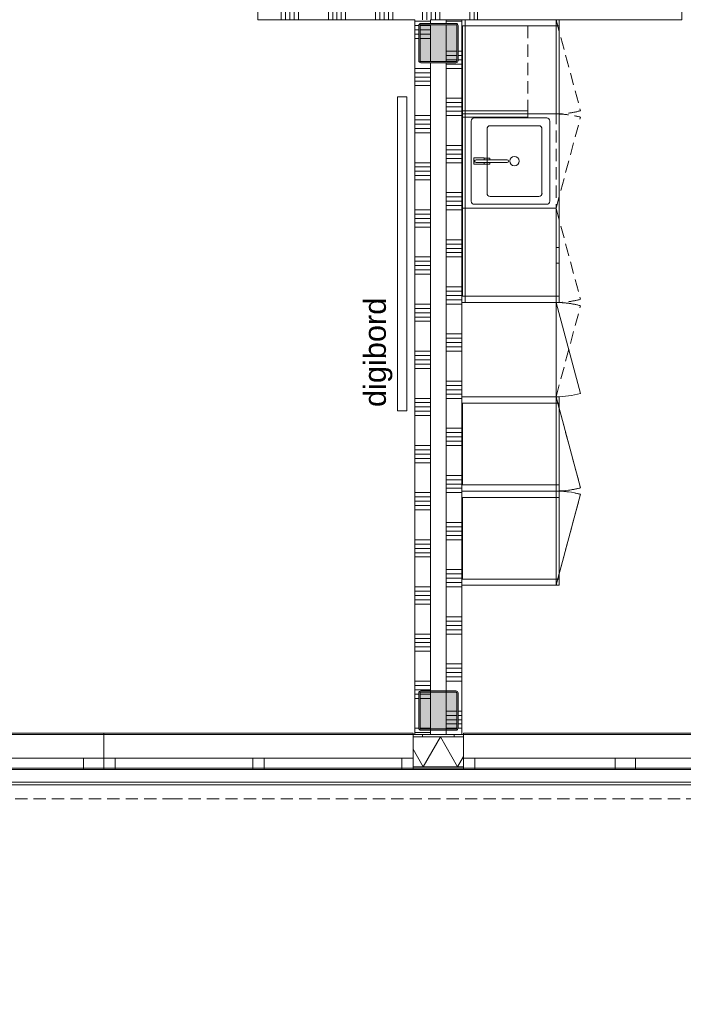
# Model space of a CAD drawing. Header units: millimetres. Extents: x -409 to 257590, y -7786 to 67330.
# Tile 8 of 210: x 14234 to 18460, y 15343 to 21610. Entities that reach past the tile are written whole.
import ezdxf

# ---------------------------------------------------------------- set-up
doc = ezdxf.new("R2010")
doc.units = ezdxf.units.MM
doc.header["$MEASUREMENT"] = 0
doc.linetypes.add('B0702', pattern=[117.37, 78.119999, -39.250001])
for name, color, linetype in [('72 VI kastenwanden', 7, 'Continuous'), ('New_21 Buitenwanden', 7, 'Continuous'), ('New_21 Buitenwanden Doorsnede-arcering', 7, 'Continuous'), ('New_21 Buitenwanden Laagscheidingslijnen', 7, 'Continuous'), ('New_21 Buitenwanden Ramen', 7, 'Continuous'), ('New_22 NC Binnenwanden', 7, 'Continuous'), ('New_22 NC Binnenwanden Doorsnede-arcering', 7, 'Continuous'), ('New_23 Vloeren', 7, 'Continuous'), ('New_41 Buitenwandafwerking houten latten', 7, 'Continuous'), ('New_72 Vaste Inrichting', 7, 'Continuous'), ('New_72 VI kastenwanden', 7, 'Continuous'), ('New_info tekst digiborden', 7, 'Continuous'), ('New_Z Ruimtefuncties Zone omranding', 7, 'Continuous'), ('S-COLS-____-OTLN.RVT S', 7, 'Continuous'), ('S-COLS-____-OTLN.RVT S 2D arcering', 7, 'Continuous')]:
    doc.layers.add(name, color=color, linetype=linetype)
doc.styles.add('GENERATED_STYLE_1', font='txt')

# ---------------------------------------------------------------- blocks, each defined once
blk = doc.blocks.new('Slab_1_2', base_point=(0, 42578.3))
at = {"layer": 'New_23 Vloeren', "color": 1, "linetype": 'Continuous', "lineweight": 0, "flags": 128}
blk.add_lwpolyline([(0, 39540), (0, 17060), (25600, 17060), (25600, 17609.8), (25675, 17609.8), (25675, 23014.6), (28539.8, 23014.6), (28539.8, 23140.4), (29892.5, 23140.4), (29892.5, 17609.8), (30010, 17609.8), (30010, 0), (61758.5, 0)], dxfattribs=at)
blk = doc.blocks.new('*X174')
at = {"layer": 'New_22 NC Binnenwanden Doorsnede-arcering', "color": 254, "linetype": 'Continuous', "lineweight": 0, "true_color": 0xe9ebeb}
for p, q in [((15850, 23100.1), (15750, 23100.1)), ((15850, 23072.7), (15750, 23072.7)), ((15850, 23045.3), (15750, 23045.3)), ((15850, 23017.8), (15750, 23017.8)), ((15850, 22990.4), (15750, 22990.4)), ((15850, 22800.1), (15750, 22800.1)), ((15850, 22772.7), (15750, 22772.7)), ((15850, 22745.3), (15750, 22745.3)), ((15850, 22717.8), (15750, 22717.8)), ((15850, 22690.4), (15750, 22690.4)), ((15850, 22500.1), (15750, 22500.1)), ((15850, 22472.7), (15750, 22472.7)), ((15850, 22445.3), (15750, 22445.3)), ((15850, 22417.8), (15750, 22417.8)), ((15850, 22390.4), (15750, 22390.4)), ((15850, 22200.1), (15750, 22200.1)), ((15850, 22172.7), (15750, 22172.7)), ((15850, 22145.3), (15750, 22145.3)), ((15850, 22117.8), (15750, 22117.8)), ((15850, 22090.4), (15750, 22090.4)), ((15850, 21900.1), (15750, 21900.1)), ((15850, 21872.7), (15750, 21872.7)), ((15850, 21845.3), (15750, 21845.3)), ((15850, 21817.8), (15750, 21817.8)), ((15850, 21790.4), (15750, 21790.4))]:
    blk.add_line(p, q, dxfattribs=at)
blk = doc.blocks.new('Wall_27_2', base_point=(15750, 21610))
at = {"layer": 'New_22 NC Binnenwanden', "color": 8, "linetype": 'Continuous', "lineweight": 0, "true_color": 0x778488, "flags": 128}
for points in [[(15750, 23180), (15850, 23180)], [(15750, 23180), (15750, 21610)], [(15850, 21710), (15850, 23180)], [(15750, 21610), (15850, 21610)]]:
    blk.add_lwpolyline(points, dxfattribs=at)
at = {"layer": 'New_22 NC Binnenwanden', "color": 8, "lineweight": 0, "true_color": 0x778488}
blk.add_blockref('*X174', (0, 0), dxfattribs=at)
blk = doc.blocks.new('*X178')
at = {"layer": 'New_22 NC Binnenwanden Doorsnede-arcering', "color": 254, "linetype": 'Continuous', "lineweight": 0, "true_color": 0xe9ebeb}
for p, q in [((15899.8, 21710), (15899.8, 21610)), ((15927.3, 21710), (15927.3, 21610)), ((15954.7, 21710), (15954.7, 21610)), ((15982.1, 21710), (15982.1, 21610)), ((16009.6, 21710), (16009.6, 21610)), ((16199.8, 21710), (16199.8, 21610)), ((16227.3, 21710), (16227.3, 21610)), ((16254.7, 21710), (16254.7, 21610)), ((16282.1, 21710), (16282.1, 21610)), ((16309.6, 21710), (16309.6, 21610)), ((16499.8, 21710), (16499.8, 21610)), ((16527.3, 21710), (16527.3, 21610)), ((16554.7, 21710), (16554.7, 21610)), ((16582.1, 21710), (16582.1, 21610)), ((16609.6, 21710), (16609.6, 21610)), ((16799.8, 21710), (16799.8, 21610)), ((16827.3, 21710), (16827.3, 21610)), ((16854.7, 21710), (16854.7, 21610)), ((16882.1, 21710), (16882.1, 21610)), ((16909.6, 21710), (16909.6, 21610)), ((17099.8, 21710), (17099.8, 21610)), ((17127.3, 21710), (17127.3, 21610))]:
    blk.add_line(p, q, dxfattribs=at)
blk = doc.blocks.new('Wall_28_2', base_point=(17150, 21610))
at = {"layer": 'New_22 NC Binnenwanden', "color": 8, "linetype": 'Continuous', "lineweight": 0, "true_color": 0x778488, "flags": 128}
for points in [[(17050, 21710), (15850, 21710)], [(17150, 21610), (17150, 21710)], [(15850, 21610), (16750, 21610)], [(16850, 21610), (17150, 21610)]]:
    blk.add_lwpolyline(points, dxfattribs=at)
at = {"layer": 'New_22 NC Binnenwanden', "color": 8, "lineweight": 0, "true_color": 0x778488}
blk.add_blockref('*X178', (0, 0), dxfattribs=at)
blk = doc.blocks.new('Wall_215_2', base_point=(-0.2, 17059.8))
at = {"layer": 'New_21 Buitenwanden', "color": 8, "linetype": 'Continuous', "lineweight": 0, "true_color": 0x778488}
for p, q in [((-144.2, 16845.8), (25615.2, 16845.8)), ((-214.2, 16757.8), (25814.2, 16757.8))]:
    blk.add_line(p, q, dxfattribs=at)
at = {"layer": 'New_21 Buitenwanden', "color": 8, "linetype": 'Continuous', "lineweight": 0, "true_color": 0x778488, "flags": 128}
for points in [[(25600.2, 17059.8), (-0.2, 17059.8)], [(-320.2, 16739.8), (25920.2, 16739.8)]]:
    blk.add_lwpolyline(points, dxfattribs=at)
blk = doc.blocks.new('Kast basis 1D 22')
at = {"layer": 'New_72 VI kastenwanden', "color": 1, "linetype": 'Continuous', "lineweight": 0}
for p, q in [((0, 600), (600, 600)), ((0, 0), (0, 600)), ((600, 0), (600, 600)), ((0, 0), (600, 0)), ((0, 0), (579.6, -155.3))]:
    blk.add_line(p, q, dxfattribs=at)
blk.add_arc((0, 0), 600, 345, 0, dxfattribs=at)
blk = doc.blocks.new('Kast basis 1D 22_2')
at = {"layer": 'New_72 VI kastenwanden', "color": 1, "linetype": 'Continuous', "lineweight": 0}
for p, q in [((0, 600), (600, 600)), ((0, 0), (0, 600)), ((600, 0), (600, 600)), ((0, 0), (600, 0))]:
    blk.add_line(p, q, dxfattribs=at)
blk = doc.blocks.new('Wall_262_2', base_point=(17050, 21010))
at = {"layer": 'New_72 VI kastenwanden', "color": 1, "linetype": 'Continuous', "lineweight": 0, "flags": 128}
for points in [[(17470, 21030), (17050, 21030)], [(17050, 21030), (17050, 20990)], [(17470, 20990), (17470, 21030)], [(17050, 20990), (17470, 20990)]]:
    blk.add_lwpolyline(points, dxfattribs=at)
blk = doc.blocks.new('*X1163')
at = {"layer": 'New_22 NC Binnenwanden Doorsnede-arcering', "color": 254, "linetype": 'Continuous', "lineweight": 0, "true_color": 0xe9ebeb}
for p, q in [((16950, 21599.9), (17050, 21599.9)), ((17025, 21409.7), (17050, 21409.7)), ((17025, 21382.2), (17050, 21382.2)), ((16950, 21327.4), (17050, 21327.4)), ((17025, 21354.8), (17050, 21354.8)), ((16950, 21299.9), (17050, 21299.9)), ((16950, 21109.7), (17050, 21109.7)), ((16950, 21082.2), (17050, 21082.2)), ((16950, 21054.8), (17050, 21054.8)), ((16950, 21027.4), (17050, 21027.4)), ((16950, 20999.9), (17050, 20999.9)), ((16950, 20809.7), (17050, 20809.7)), ((16950, 20782.2), (17050, 20782.2)), ((16950, 20754.8), (17050, 20754.8)), ((16950, 20727.4), (17050, 20727.4)), ((16950, 20699.9), (17050, 20699.9)), ((16950, 20509.7), (17050, 20509.7)), ((16950, 20482.2), (17050, 20482.2)), ((16950, 20454.8), (17050, 20454.8)), ((16950, 20427.4), (17050, 20427.4)), ((16950, 20399.9), (17050, 20399.9)), ((16950, 20209.7), (17050, 20209.7)), ((16950, 20182.2), (17050, 20182.2)), ((16950, 20154.8), (17050, 20154.8)), ((16950, 20127.4), (17050, 20127.4)), ((16950, 20099.9), (17050, 20099.9)), ((16950, 19909.7), (17050, 19909.7)), ((16950, 19882.2), (17050, 19882.2)), ((16950, 19854.8), (17050, 19854.8)), ((16950, 19827.4), (17050, 19827.4)), ((16950, 19799.9), (17050, 19799.9)), ((16950, 19609.7), (17050, 19609.7)), ((16950, 19582.2), (17050, 19582.2)), ((16950, 19554.8), (17050, 19554.8)), ((16950, 19527.4), (17050, 19527.4)), ((16950, 19499.9), (17050, 19499.9)), ((16950, 19309.7), (17050, 19309.7)), ((16950, 19282.2), (17050, 19282.2)), ((16950, 19254.8), (17050, 19254.8)), ((16950, 19227.4), (17050, 19227.4)), ((16950, 19199.9), (17050, 19199.9)), ((16950, 19009.7), (17050, 19009.7)), ((16950, 18982.2), (17050, 18982.2)), ((16950, 18954.8), (17050, 18954.8)), ((16950, 18927.4), (17050, 18927.4)), ((16950, 18899.9), (17050, 18899.9)), ((16950, 18709.7), (17050, 18709.7)), ((16950, 18682.2), (17050, 18682.2)), ((16950, 18654.8), (17050, 18654.8)), ((16950, 18627.4), (17050, 18627.4)), ((16950, 18599.9), (17050, 18599.9)), ((16950, 18409.7), (17050, 18409.7)), ((16950, 18382.2), (17050, 18382.2)), ((16950, 18354.8), (17050, 18354.8)), ((16950, 18327.4), (17050, 18327.4)), ((16950, 18299.9), (17050, 18299.9)), ((16950, 18109.7), (17050, 18109.7)), ((16950, 18082.2), (17050, 18082.2)), ((16950, 18054.8), (17050, 18054.8)), ((16950, 18027.4), (17050, 18027.4)), ((16950, 17999.9), (17050, 17999.9)), ((16950, 17809.7), (17050, 17809.7)), ((16950, 17782.2), (17050, 17782.2)), ((16950, 17754.8), (17050, 17754.8)), ((16950, 17727.4), (17050, 17727.4)), ((16950, 17699.9), (17050, 17699.9)), ((16950, 17509.7), (17050, 17509.7)), ((16950, 17482.2), (17050, 17482.2)), ((16950, 17454.8), (17050, 17454.8)), ((16950, 17427.4), (17050, 17427.4)), ((16950, 17399.9), (17050, 17399.9)), ((17025, 17209.7), (17050, 17209.7)), ((17025, 17182.2), (17050, 17182.2)), ((17025, 17154.8), (17050, 17154.8)), ((17025, 17127.4), (17050, 17127.4)), ((17024.6, 17099.9), (17050, 17099.9))]:
    blk.add_line(p, q, dxfattribs=at)
blk = doc.blocks.new('*X1164')
at = {"layer": 'New_22 NC Binnenwanden Doorsnede-arcering', "color": 254, "linetype": 'Continuous', "lineweight": 0, "true_color": 0xe9ebeb}
for p, q in [((16950, 17209.7), (17017, 17209.7)), ((16950, 17182.2), (17017, 17182.2)), ((16950, 17154.8), (17017, 17154.8)), ((16950, 17127.4), (17017, 17127.4)), ((16950, 17099.9), (17016.6, 17099.9))]:
    blk.add_line(p, q, dxfattribs=at)
blk = doc.blocks.new('*X1165')
at = {"layer": 'New_22 NC Binnenwanden Doorsnede-arcering', "color": 254, "linetype": 'Continuous', "lineweight": 0, "true_color": 0xe9ebeb}
for p, q in [((16950, 21409.7), (17017, 21409.7)), ((16950, 21382.2), (17017, 21382.2)), ((16950, 21354.8), (17017, 21354.8))]:
    blk.add_line(p, q, dxfattribs=at)
blk = doc.blocks.new('Wall_263_2', base_point=(17050, 17060))
at = {"layer": 'New_22 NC Binnenwanden', "color": 8, "linetype": 'Continuous', "lineweight": 0, "true_color": 0x778488, "flags": 128}
for points in [[(17050, 21610), (16950, 21610)], [(16950, 21610), (16950, 21585)], [(16950, 21577), (16950, 21343)], [(17050, 17060), (17050, 21610)], [(16950, 21335), (16950, 17335)], [(16950, 17327), (16950, 17093)], [(16950, 17085), (16950, 17060)], [(17050, 17060), (16950, 17060)]]:
    blk.add_lwpolyline(points, dxfattribs=at)
at = {"layer": 'New_22 NC Binnenwanden', "color": 8, "lineweight": 0, "true_color": 0x778488}
for name in ['*X1163', '*X1165', '*X1164']:
    blk.add_blockref(name, (0, 0), dxfattribs=at)
blk = doc.blocks.new('*X1171')
at = {"layer": 'New_22 NC Binnenwanden Doorsnede-arcering', "color": 254, "linetype": 'Continuous', "lineweight": 0, "true_color": 0xe9ebeb}
for p, q in [((16762, 21600), (16750, 21600)), ((16762, 21572.6), (16750, 21572.6)), ((16850, 21600), (16762, 21600)), ((16776.5, 21572.6), (16762, 21572.6)), ((16762, 21545.1), (16750, 21545.1)), ((16762, 21517.7), (16750, 21517.7)), ((16775, 21545.1), (16762, 21545.1)), ((16775, 21517.7), (16762, 21517.7)), ((16762, 21490.3), (16750, 21490.3)), ((16775, 21490.3), (16762, 21490.3)), ((16762, 21300), (16750, 21300)), ((16762, 21272.6), (16750, 21272.6)), ((16762, 21245.1), (16750, 21245.1)), ((16850, 21300), (16762, 21300)), ((16850, 21272.6), (16762, 21272.6)), ((16850, 21245.1), (16762, 21245.1)), ((16762, 21217.7), (16750, 21217.7)), ((16762, 21190.3), (16750, 21190.3)), ((16850, 21217.7), (16762, 21217.7)), ((16850, 21190.3), (16762, 21190.3)), ((16762, 21000), (16750, 21000)), ((16850, 21000), (16762, 21000)), ((16762, 20972.6), (16750, 20972.6)), ((16762, 20945.1), (16750, 20945.1)), ((16850, 20972.6), (16762, 20972.6)), ((16850, 20945.1), (16762, 20945.1)), ((16762, 20917.7), (16750, 20917.7)), ((16762, 20890.3), (16750, 20890.3)), ((16850, 20917.7), (16762, 20917.7)), ((16850, 20890.3), (16762, 20890.3)), ((16762, 20700), (16750, 20700)), ((16850, 20700), (16762, 20700)), ((16762, 20672.6), (16750, 20672.6)), ((16762, 20645.1), (16750, 20645.1)), ((16762, 20617.7), (16750, 20617.7)), ((16850, 20672.6), (16762, 20672.6)), ((16850, 20645.1), (16762, 20645.1)), ((16850, 20617.7), (16762, 20617.7)), ((16762, 20590.3), (16750, 20590.3)), ((16850, 20590.3), (16762, 20590.3)), ((16762, 20400), (16750, 20400)), ((16762, 20372.6), (16750, 20372.6)), ((16850, 20400), (16762, 20400)), ((16850, 20372.6), (16762, 20372.6)), ((16762, 20345.1), (16750, 20345.1)), ((16762, 20317.7), (16750, 20317.7)), ((16850, 20345.1), (16762, 20345.1)), ((16850, 20317.7), (16762, 20317.7)), ((16762, 20290.3), (16750, 20290.3)), ((16850, 20290.3), (16762, 20290.3)), ((16762, 20100), (16750, 20100)), ((16762, 20072.6), (16750, 20072.6)), ((16850, 20100), (16762, 20100)), ((16850, 20072.6), (16762, 20072.6)), ((16762, 20045.1), (16750, 20045.1)), ((16762, 20017.7), (16750, 20017.7)), ((16850, 20045.1), (16762, 20045.1)), ((16850, 20017.7), (16762, 20017.7)), ((16762, 19990.3), (16750, 19990.3)), ((16850, 19990.3), (16762, 19990.3)), ((16762, 19800), (16750, 19800)), ((16762, 19772.6), (16750, 19772.6)), ((16762, 19745.1), (16750, 19745.1)), ((16850, 19800), (16762, 19800)), ((16850, 19772.6), (16762, 19772.6)), ((16850, 19745.1), (16762, 19745.1)), ((16762, 19717.7), (16750, 19717.7)), ((16762, 19690.3), (16750, 19690.3)), ((16850, 19717.7), (16762, 19717.7)), ((16850, 19690.3), (16762, 19690.3)), ((16762, 19500), (16750, 19500)), ((16850, 19500), (16762, 19500)), ((16762, 19472.6), (16750, 19472.6)), ((16762, 19445.1), (16750, 19445.1)), ((16850, 19472.6), (16762, 19472.6)), ((16850, 19445.1), (16762, 19445.1)), ((16762, 19417.7), (16750, 19417.7)), ((16762, 19390.3), (16750, 19390.3)), ((16850, 19417.7), (16762, 19417.7)), ((16850, 19390.3), (16762, 19390.3)), ((16762, 19200), (16750, 19200)), ((16850, 19200), (16762, 19200)), ((16762, 19172.6), (16750, 19172.6)), ((16762, 19145.1), (16750, 19145.1)), ((16762, 19117.7), (16750, 19117.7)), ((16850, 19172.6), (16762, 19172.6)), ((16850, 19145.1), (16762, 19145.1)), ((16850, 19117.7), (16762, 19117.7)), ((16762, 19090.3), (16750, 19090.3)), ((16850, 19090.3), (16762, 19090.3)), ((16762, 18900), (16750, 18900)), ((16762, 18872.6), (16750, 18872.6)), ((16850, 18900), (16762, 18900)), ((16850, 18872.6), (16762, 18872.6)), ((16762, 18845.1), (16750, 18845.1)), ((16762, 18817.7), (16750, 18817.7)), ((16850, 18845.1), (16762, 18845.1)), ((16850, 18817.7), (16762, 18817.7)), ((16762, 18790.3), (16750, 18790.3)), ((16850, 18790.3), (16762, 18790.3)), ((16762, 18600), (16750, 18600)), ((16762, 18572.6), (16750, 18572.6)), ((16850, 18600), (16762, 18600)), ((16850, 18572.6), (16762, 18572.6)), ((16762, 18545.1), (16750, 18545.1)), ((16762, 18517.7), (16750, 18517.7)), ((16762, 18490.3), (16750, 18490.3)), ((16850, 18545.1), (16762, 18545.1)), ((16850, 18517.7), (16762, 18517.7)), ((16850, 18490.3), (16762, 18490.3)), ((16762, 18300), (16750, 18300)), ((16850, 18300), (16762, 18300)), ((16762, 18272.6), (16750, 18272.6)), ((16762, 18245.1), (16750, 18245.1)), ((16850, 18272.6), (16762, 18272.6)), ((16850, 18245.1), (16762, 18245.1)), ((16762, 18217.7), (16750, 18217.7)), ((16762, 18190.3), (16750, 18190.3)), ((16850, 18217.7), (16762, 18217.7)), ((16850, 18190.3), (16762, 18190.3)), ((16762, 18000), (16750, 18000)), ((16850, 18000), (16762, 18000)), ((16762, 17972.6), (16750, 17972.6)), ((16762, 17945.1), (16750, 17945.1)), ((16850, 17972.6), (16762, 17972.6)), ((16850, 17945.1), (16762, 17945.1)), ((16762, 17917.7), (16750, 17917.7)), ((16762, 17890.3), (16750, 17890.3)), ((16850, 17917.7), (16762, 17917.7)), ((16850, 17890.3), (16762, 17890.3)), ((16762, 17700), (16750, 17700)), ((16762, 17672.6), (16750, 17672.6)), ((16850, 17700), (16762, 17700)), ((16850, 17672.6), (16762, 17672.6)), ((16762, 17645.1), (16750, 17645.1)), ((16762, 17617.7), (16750, 17617.7)), ((16850, 17645.1), (16762, 17645.1)), ((16850, 17617.7), (16762, 17617.7)), ((16762, 17590.3), (16750, 17590.3)), ((16850, 17590.3), (16762, 17590.3)), ((16762, 17400), (16750, 17400)), ((16762, 17372.6), (16750, 17372.6)), ((16850, 17400), (16762, 17400)), ((16850, 17372.6), (16762, 17372.6)), ((16762, 17345.1), (16750, 17345.1)), ((16762, 17317.7), (16750, 17317.7)), ((16850, 17345.1), (16762, 17345.1)), ((16775, 17317.7), (16762, 17317.7)), ((16762, 17290.3), (16750, 17290.3)), ((16775, 17290.3), (16762, 17290.3)), ((16762, 17100), (16750, 17100)), ((16762, 17072.6), (16750, 17072.6)), ((16775.4, 17100), (16762, 17100)), ((16850, 17072.6), (16762, 17072.6))]:
    blk.add_line(p, q, dxfattribs=at)
blk = doc.blocks.new('*X1172')
at = {"layer": 'New_22 NC Binnenwanden Doorsnede-arcering', "color": 254, "linetype": 'Continuous', "lineweight": 0, "true_color": 0xe9ebeb}
for p, q in [((16850, 17317.7), (16783, 17317.7)), ((16850, 17290.3), (16783, 17290.3)), ((16850, 17100), (16783.4, 17100))]:
    blk.add_line(p, q, dxfattribs=at)
blk = doc.blocks.new('*X1173')
at = {"layer": 'New_22 NC Binnenwanden Doorsnede-arcering', "color": 254, "linetype": 'Continuous', "lineweight": 0, "true_color": 0xe9ebeb}
for p, q in [((16850, 21572.6), (16784.5, 21572.6)), ((16850, 21545.1), (16783, 21545.1)), ((16850, 21517.7), (16783, 21517.7)), ((16850, 21490.3), (16783, 21490.3))]:
    blk.add_line(p, q, dxfattribs=at)
blk = doc.blocks.new('Wall_265_2', base_point=(16750, 17060))
at = {"layer": 'New_22 NC Binnenwanden', "color": 8, "linetype": 'Continuous', "lineweight": 0, "true_color": 0x778488, "flags": 128}
for points in [[(16750, 21610), (16750, 17060)], [(16850, 21585), (16850, 21610)], [(16850, 21343), (16850, 21577)], [(16850, 17335), (16850, 21335)], [(16850, 17093), (16850, 17327)], [(16750, 17060), (16850, 17060)], [(16850, 17060), (16850, 17085)]]:
    blk.add_lwpolyline(points, dxfattribs=at)
at = {"layer": 'New_22 NC Binnenwanden', "color": 8, "lineweight": 0, "true_color": 0x778488}
for name in ['*X1171', '*X1173', '*X1172']:
    blk.add_blockref(name, (0, 0), dxfattribs=at)
blk = doc.blocks.new('Kast wand 2D 22')
at = {"layer": 'New_72 VI kastenwanden', "color": 1, "linetype": 'B0702', "lineweight": 0}
for p, q in [((1200, 600), (0, 600)), ((0, 600), (0, 0)), ((1200, 0), (1200, 600)), ((0, 0), (1200, 0)), ((0, 0), (579.6, -155.3)), ((1200, 0), (620.4, -155.3))]:
    blk.add_line(p, q, dxfattribs=at)
for centre, start, end in [((0, 0), 345, 0), ((1200, 0), 180, 195)]:
    blk.add_arc(centre, 600, start, end, dxfattribs=at)
blk = doc.blocks.new('#72 ladekast 4L')
at = {"layer": 'New_72 VI kastenwanden', "color": 9, "linetype": 'Continuous', "lineweight": 0}
for p, q in [((20, 620), (0, 620)), ((0, 620), (0, 40)), ((580, 620), (20, 620)), ((600, 620), (580, 620)), ((600, 40), (600, 620)), ((0, 40), (0, 20)), ((0, 20), (600, 20)), ((350, 20), (250, 20)), ((250, 20), (250, 0)), ((250, 0), (350, 0)), ((350, 0), (350, 20)), ((600, 20), (600, 40))]:
    blk.add_line(p, q, dxfattribs=at)
blk = doc.blocks.new('Kast wand 1D 22')
at = {"layer": 'New_72 VI kastenwanden', "color": 1, "linetype": 'B0702', "lineweight": 0}
for p, q in [((600, 600), (0, 600)), ((0, 600), (0, 0)), ((600, 0), (600, 600)), ((0, 0), (600, 0))]:
    blk.add_line(p, q, dxfattribs=at)
blk = doc.blocks.new('#72 kadervak')
at = {"layer": 'New_72 VI kastenwanden', "color": 7, "linetype": 'Continuous', "lineweight": 0}
for p, q in [((600, 620), (0, 620)), ((0, 620), (0, 0)), ((600, 620), (0, 620)), ((0, 620), (0, 0)), ((40, 620), (0, 620)), ((0, 620), (0, 0)), ((40, 0), (40, 620)), ((560, 620), (40, 620)), ((40, 620), (40, 615)), ((40, 615), (560, 615)), ((600, 620), (560, 620)), ((560, 620), (560, 0)), ((560, 615), (560, 620)), ((600, 0), (600, 620)), ((600, 0), (600, 620)), ((600, 0), (600, 620)), ((0, 0), (600, 0)), ((0, 0), (600, 0)), ((0, 0), (40, 0)), ((560, 0), (600, 0))]:
    blk.add_line(p, q, dxfattribs=at)
blk = doc.blocks.new('Kast hoog 1D 22')
at = {"layer": 'New_72 VI kastenwanden', "color": 1, "linetype": 'Continuous', "lineweight": 0}
for p, q in [((600, 600), (0, 600)), ((0, 600), (0, 0)), ((600, 0), (600, 600)), ((0, 0), (600, 0)), ((0, 0), (579.6, -155.3))]:
    blk.add_line(p, q, dxfattribs=at)
blk.add_arc((0, 0), 600, 345, 0, dxfattribs=at)
blk = doc.blocks.new('Kast wand 1D 22_2')
at = {"layer": 'New_72 VI kastenwanden', "color": 1, "linetype": 'B0702', "lineweight": 0}
for p, q in [((600, 600), (0, 600)), ((0, 600), (0, 0)), ((600, 0), (600, 600)), ((0, 0), (600, 0)), ((0, 0), (579.6, -155.3))]:
    blk.add_line(p, q, dxfattribs=at)
blk.add_arc((0, 0), 600, 345, 0, dxfattribs=at)
blk = doc.blocks.new('Notitiebord 22 KM')
at = {"layer": 'New_72 Vaste Inrichting', "color": 253, "linetype": 'Continuous', "lineweight": 0, "true_color": 0x99a3a6}
for p, q in [((2000, 60), (0, 60)), ((0, 60), (0, 0)), ((0, 0), (2000, 0)), ((2000, 0), (2000, 60))]:
    blk.add_line(p, q, dxfattribs=at)
blk = doc.blocks.new('Kast basis 1D 22_7')
at = {"layer": 'New_72 VI kastenwanden', "color": 1, "linetype": 'Continuous', "lineweight": 0}
for p, q in [((0, 600), (1800, 600)), ((0, 0), (0, 600)), ((1800, 0), (1800, 600)), ((625, 540), (625, 80)), ((1155, 560), (645, 560)), ((920, 544), (880, 544)), ((880, 544), (880, 479)), ((891, 530), (891, 332.1)), ((891, 479), (891, 530)), ((909, 332.2), (909, 530)), ((909, 530), (909, 479)), ((920, 479), (920, 544)), ((1175, 80), (1175, 540)), ((675, 440), (675, 130)), ((1105, 460), (695, 460)), ((880, 479), (891, 479)), ((891, 478), (880.3, 478)), ((880.3, 478), (880.3, 443)), ((880.3, 443), (891, 443)), ((891, 443), (891, 478)), ((909, 479), (920, 479)), ((919.7, 478), (909, 478)), ((909, 478), (909, 443)), ((909, 443), (919.7, 443)), ((919.7, 443), (919.7, 478)), ((1125, 130), (1125, 440)), ((695, 110), (1105, 110)), ((0, 0), (1800, 0)), ((645, 60), (1155, 60))]:
    blk.add_line(p, q, dxfattribs=at)
blk.add_circle((900, 285), 30, dxfattribs=at)
for centre, radius, start, end in [((645, 540), 20, 90, 180), ((900, 530), 9, 0, 180), ((900, 530), 9, 0, 180), ((1155, 540), 20, 0, 90), ((695, 440), 20, 90, 180), ((1105, 440), 20, 0, 90), ((900, 332.1), 9, 180.14724, 0.14724), ((695, 130), 20, 180, 270), ((1105, 130), 20, 270, 0), ((645, 80), 20, 180, 270), ((1155, 80), 20, 270, 0)]:
    blk.add_arc(centre, radius, start, end, dxfattribs=at)
blk.add_point((695, 110), dxfattribs=at)
blk = doc.blocks.new('Column 346[29]_2', base_point=(0.5, 3))
at = {"layer": 'S-COLS-____-OTLN.RVT S 2D arcering', "linetype": 'Continuous', "lineweight": 0, "true_color": 0x778488}
h = blk.add_hatch(color=8, dxfattribs=at)
h.paths.add_polyline_path([(16775.5, 21348.7), (16776.5, 21343.8), (16779.3, 21339.5), (16783.5, 21336.7), (16788.5, 21335.7), (17012.5, 21335.7), (17017.5, 21336.7), (17021.7, 21339.5), (17024.5, 21343.8), (17025.5, 21348.7), (17025.5, 21572.7), (17024.5, 21577.7), (17021.7, 21581.9), (17017.5, 21584.8), (17012.5, 21585.7), (16788.5, 21585.7), (16783.5, 21584.8), (16779.3, 21581.9), (16776.5, 21577.7), (16775.5, 21572.7)])
h.paths.add_polyline_path([(17012.5, 21343.7), (16788.5, 21343.7), (16786.6, 21344.1), (16785, 21345.2), (16783.9, 21346.8), (16783.5, 21348.7), (16783.5, 21572.7), (16783.9, 21574.7), (16785, 21576.3), (16786.6, 21577.4), (16788.5, 21577.7), (17012.5, 21577.7), (17014.4, 21577.4), (17016.1, 21576.3), (17017.1, 21574.7), (17017.5, 21572.7), (17017.5, 21348.7), (17017.1, 21346.8), (17016.1, 21345.2), (17014.4, 21344.1)], flags=0)
blk.add_hatch(color=8, dxfattribs=at).paths.add_polyline_path([(17012.5, 21577.7), (16788.5, 21577.7), (16786.6, 21577.4), (16785, 21576.3), (16783.9, 21574.7), (16783.5, 21572.7), (16783.5, 21348.7), (16783.9, 21346.8), (16785, 21345.2), (16786.6, 21344.1), (16788.5, 21343.7), (17012.5, 21343.7), (17014.4, 21344.1), (17016.1, 21345.2), (17017.1, 21346.8), (17017.5, 21348.7), (17017.5, 21572.7), (17017.1, 21574.7), (17016.1, 21576.3), (17014.4, 21577.4)])
at = {"layer": 'S-COLS-____-OTLN.RVT S', "color": 1, "linetype": 'Continuous', "lineweight": 0}
for p, q in [((16776.5, 21577.7), (16775.5, 21572.7)), ((16775.5, 21572.7), (16775.5, 21348.7)), ((16779.3, 21581.9), (16776.5, 21577.7)), ((16783.5, 21584.8), (16779.3, 21581.9)), ((16788.5, 21585.7), (16783.5, 21584.8)), ((16783.5, 21572.7), (16783.9, 21574.7)), ((16783.5, 21348.7), (16783.5, 21572.7)), ((16783.9, 21574.7), (16785, 21576.3)), ((16785, 21576.3), (16786.6, 21577.4)), ((16786.6, 21577.4), (16788.5, 21577.7)), ((17012.5, 21585.7), (16788.5, 21585.7)), ((16788.5, 21577.7), (17012.5, 21577.7)), ((17017.5, 21584.8), (17012.5, 21585.7)), ((17012.5, 21577.7), (17014.4, 21577.4)), ((17014.4, 21577.4), (17016.1, 21576.3)), ((17016.1, 21576.3), (17017.1, 21574.7)), ((17017.1, 21574.7), (17017.5, 21572.7)), ((17021.7, 21581.9), (17017.5, 21584.8)), ((17017.5, 21572.7), (17017.5, 21348.7)), ((17024.5, 21577.7), (17021.7, 21581.9)), ((17025.5, 21572.7), (17024.5, 21577.7)), ((17025.5, 21348.7), (17025.5, 21572.7)), ((16775.5, 21348.7), (16776.5, 21343.8)), ((16776.5, 21343.8), (16779.3, 21339.5)), ((16779.3, 21339.5), (16783.5, 21336.7)), ((16783.9, 21346.8), (16783.5, 21348.7)), ((16783.5, 21336.7), (16788.5, 21335.7)), ((16785, 21345.2), (16783.9, 21346.8)), ((16786.6, 21344.1), (16785, 21345.2)), ((16788.5, 21343.7), (16786.6, 21344.1)), ((17012.5, 21343.7), (16788.5, 21343.7)), ((16788.5, 21335.7), (17012.5, 21335.7)), ((17014.4, 21344.1), (17012.5, 21343.7)), ((17012.5, 21335.7), (17017.5, 21336.7)), ((17016.1, 21345.2), (17014.4, 21344.1)), ((17017.1, 21346.8), (17016.1, 21345.2)), ((17017.5, 21348.7), (17017.1, 21346.8)), ((17017.5, 21336.7), (17021.7, 21339.5)), ((17021.7, 21339.5), (17024.5, 21343.8)), ((17024.5, 21343.8), (17025.5, 21348.7))]:
    blk.add_line(p, q, dxfattribs=at)
blk = doc.blocks.new('Column 347[30]_2', base_point=(0.5, 3))
at = {"layer": 'S-COLS-____-OTLN.RVT S 2D arcering', "linetype": 'Continuous', "lineweight": 0, "true_color": 0x778488}
h = blk.add_hatch(color=8, dxfattribs=at)
h.paths.add_polyline_path([(16775.5, 17101), (16776.5, 17096), (16779.3, 17091.8), (16783.5, 17088.9), (16788.5, 17088), (17012.5, 17088), (17017.5, 17088.9), (17021.7, 17091.8), (17024.5, 17096), (17025.5, 17101), (17025.5, 17325), (17024.5, 17329.9), (17021.7, 17334.1), (17017.5, 17337), (17012.5, 17338), (16788.5, 17338), (16783.5, 17337), (16779.3, 17334.1), (16776.5, 17329.9), (16775.5, 17325)])
h.paths.add_polyline_path([(17012.5, 17096), (16788.5, 17096), (16786.6, 17096.3), (16785, 17097.4), (16783.9, 17099), (16783.5, 17101), (16783.5, 17325), (16783.9, 17326.9), (16785, 17328.5), (16786.6, 17329.6), (16788.5, 17330), (17012.5, 17330), (17014.4, 17329.6), (17016.1, 17328.5), (17017.1, 17326.9), (17017.5, 17325), (17017.5, 17101), (17017.1, 17099), (17016.1, 17097.4), (17014.4, 17096.3)], flags=0)
blk.add_hatch(color=8, dxfattribs=at).paths.add_polyline_path([(17012.5, 17330), (16788.5, 17330), (16786.6, 17329.6), (16785, 17328.5), (16783.9, 17326.9), (16783.5, 17325), (16783.5, 17101), (16783.9, 17099), (16785, 17097.4), (16786.6, 17096.3), (16788.5, 17096), (17012.5, 17096), (17014.4, 17096.3), (17016.1, 17097.4), (17017.1, 17099), (17017.5, 17101), (17017.5, 17325), (17017.1, 17326.9), (17016.1, 17328.5), (17014.4, 17329.6)])
at = {"layer": 'S-COLS-____-OTLN.RVT S', "color": 1, "linetype": 'Continuous', "lineweight": 0}
for p, q in [((16776.5, 17329.9), (16775.5, 17325)), ((16775.5, 17325), (16775.5, 17101)), ((16779.3, 17334.1), (16776.5, 17329.9)), ((16783.5, 17337), (16779.3, 17334.1)), ((16788.5, 17338), (16783.5, 17337)), ((16783.5, 17325), (16783.9, 17326.9)), ((16783.5, 17101), (16783.5, 17325)), ((16783.9, 17326.9), (16785, 17328.5)), ((16785, 17328.5), (16786.6, 17329.6)), ((16786.6, 17329.6), (16788.5, 17330)), ((17012.5, 17338), (16788.5, 17338)), ((16788.5, 17330), (17012.5, 17330)), ((17017.5, 17337), (17012.5, 17338)), ((17012.5, 17330), (17014.4, 17329.6)), ((17014.4, 17329.6), (17016.1, 17328.5)), ((17016.1, 17328.5), (17017.1, 17326.9)), ((17017.1, 17326.9), (17017.5, 17325)), ((17021.7, 17334.1), (17017.5, 17337)), ((17017.5, 17325), (17017.5, 17101)), ((17024.5, 17329.9), (17021.7, 17334.1)), ((17025.5, 17325), (17024.5, 17329.9)), ((17025.5, 17101), (17025.5, 17325)), ((16775.5, 17101), (16776.5, 17096)), ((16776.5, 17096), (16779.3, 17091.8)), ((16779.3, 17091.8), (16783.5, 17088.9)), ((16783.9, 17099), (16783.5, 17101)), ((16783.5, 17088.9), (16788.5, 17088)), ((16785, 17097.4), (16783.9, 17099)), ((16786.6, 17096.3), (16785, 17097.4)), ((16788.5, 17096), (16786.6, 17096.3)), ((17012.5, 17096), (16788.5, 17096)), ((16788.5, 17088), (17012.5, 17088)), ((17014.4, 17096.3), (17012.5, 17096)), ((17012.5, 17088), (17017.5, 17088.9)), ((17016.1, 17097.4), (17014.4, 17096.3)), ((17017.1, 17099), (17016.1, 17097.4)), ((17017.5, 17101), (17017.1, 17099)), ((17017.5, 17088.9), (17021.7, 17091.8)), ((17021.7, 17091.8), (17024.5, 17096)), ((17024.5, 17096), (17025.5, 17101))]:
    blk.add_line(p, q, dxfattribs=at)
blk = doc.blocks.new('#72 pantryvak BSO')
at = {"layer": '72 VI kastenwanden', "color": 1, "linetype": 'Continuous', "lineweight": 0}
for p, q in [((1800, 620), (0, 620)), ((0, 620), (0, 0)), ((40, 620), (0, 620)), ((0, 620), (0, 0)), ((1760, 620), (40, 620)), ((40, 620), (40, 0)), ((40, 0), (40, 620)), ((1760, 620), (40, 620)), ((40, 620), (40, 615)), ((40, 615), (1760, 615)), ((1760, 0), (1760, 620)), ((1760, 615), (1760, 620)), ((1760, 620), (1760, 0)), ((1800, 620), (1760, 620)), ((1800, 0), (1800, 620)), ((1800, 0), (1800, 620)), ((0, 0), (1800, 0)), ((0, 0), (40, 0)), ((40, 0), (1760, 0)), ((1760, 0), (1800, 0))]:
    blk.add_line(p, q, dxfattribs=at)
blk = doc.blocks.new('Slab_39_2', base_point=(17470, 21570))
at = {"layer": 'New_72 VI kastenwanden', "color": 1, "linetype": 'B0702', "lineweight": 0, "flags": 128}
blk.add_lwpolyline([(17470, 21570), (17470, 20990), (17050, 20990), (17050, 21570)], close=True, dxfattribs=at)
blk = doc.blocks.new('*X2143')
at = {"layer": 'New_21 Buitenwanden Doorsnede-arcering', "color": 254, "linetype": 'Continuous', "lineweight": 0, "true_color": 0xe9ebeb}
for p, q in [((16804.4, 16855.8), (16913.5, 17044.8)), ((17022.6, 16855.8), (16913.5, 17044.8)), ((16804.4, 16855.8), (16740, 16967.3)), ((17022.6, 16855.8), (17060, 16920.6))]:
    blk.add_line(p, q, dxfattribs=at)
blk = doc.blocks.new('Rnx horizontaal 22_17')
at = {"layer": 'New_21 Buitenwanden Ramen', "color": 1, "linetype": 'Continuous', "lineweight": 0}
for p, q in [((-955, 150), (-955, 160)), ((-955, 160), (955, 160)), ((955, 160), (955, 150)), ((-955, 0), (-882, 0)), ((-882, 0), (-882, -72)), ((-882, 0), (-93.5, 0)), ((-93.5, -72), (-93.5, 0)), ((-93.5, 0), (-57, 0)), ((-57, 0), (36.5, 0)), ((36.5, 0), (36.5, -72)), ((36.5, 0), (825, 0)), ((825, -72), (825, 0)), ((825, 0), (955, 0)), ((-882, -72), (-955, -72)), ((-93.5, -72), (-882, -72)), ((-57, -72), (-93.5, -72)), ((36.5, -72), (-57, -72)), ((825, -72), (36.5, -72)), ((955, -72), (825, -72))]:
    blk.add_line(p, q, dxfattribs=at)
at = {"layer": 'New_21 Buitenwanden Ramen', "color": 9, "linetype": 'Continuous', "lineweight": 0}
for p, q in [((-955, 135), (-955, 150)), ((-955, 0), (-955, 135)), ((955, 135), (955, 150)), ((955, 0), (955, 135)), ((-955, -54), (-955, 0)), ((-955, -54), (-955, 0)), ((955, -54), (955, 0)), ((955, -54), (955, 0)), ((-955, -72), (-955, -54)), ((-955, -72), (-955, -54)), ((955, -72), (955, -54)), ((955, -72), (955, -54))]:
    blk.add_line(p, q, dxfattribs=at)
blk = doc.blocks.new('Rnx horizontaal 22_16')
at = {"layer": 'New_21 Buitenwanden Ramen', "color": 1, "linetype": 'Continuous', "lineweight": 0}
for p, q in [((-985, 150), (-985, 160)), ((-985, 160), (985, 160)), ((985, 160), (985, 150)), ((-985, 0), (-912, 0)), ((-912, 0), (-912, -72)), ((-912, 0), (-36.5, 0)), ((-36.5, -72), (-36.5, 0)), ((-36.5, 0), (0, 0)), ((0, 0), (36.5, 0)), ((36.5, 0), (36.5, -72)), ((36.5, 0), (912, 0)), ((912, -72), (912, 0)), ((912, 0), (985, 0)), ((-912, -72), (-985, -72)), ((-36.5, -72), (-912, -72)), ((0, -72), (-36.5, -72)), ((36.5, -72), (0, -72)), ((912, -72), (36.5, -72)), ((985, -72), (912, -72))]:
    blk.add_line(p, q, dxfattribs=at)
at = {"layer": 'New_21 Buitenwanden Ramen', "color": 9, "linetype": 'Continuous', "lineweight": 0}
for p, q in [((-985, 135), (-985, 150)), ((-985, 0), (-985, 135)), ((985, 135), (985, 150)), ((985, 0), (985, 135)), ((-985, -54), (-985, 0)), ((-985, -54), (-985, 0)), ((985, -54), (985, 0)), ((985, -54), (985, 0)), ((-985, -72), (-985, -54)), ((-985, -72), (-985, -54)), ((985, -72), (985, -54)), ((985, -72), (985, -54))]:
    blk.add_line(p, q, dxfattribs=at)
blk = doc.blocks.new('Rnx horizontaal 22_15')
at = {"layer": 'New_21 Buitenwanden Ramen', "color": 1, "linetype": 'Continuous', "lineweight": 0}
for p, q in [((-1060, 150), (-1060, 160)), ((-1060, 160), (1060, 160)), ((1060, 160), (1060, 150)), ((-1060, 0), (-987, 0)), ((-987, 0), (-987, -72)), ((-987, 0), (-93.5, 0)), ((-93.5, -72), (-93.5, 0)), ((-93.5, 0), (-57, 0)), ((-57, 0), (36.5, 0)), ((36.5, 0), (36.5, -72)), ((36.5, 0), (930, 0)), ((930, -72), (930, 0)), ((930, 0), (1060, 0)), ((-987, -72), (-1060, -72)), ((-93.5, -72), (-987, -72)), ((-57, -72), (-93.5, -72)), ((36.5, -72), (-57, -72)), ((930, -72), (36.5, -72)), ((1060, -72), (930, -72))]:
    blk.add_line(p, q, dxfattribs=at)
at = {"layer": 'New_21 Buitenwanden Ramen', "color": 9, "linetype": 'Continuous', "lineweight": 0}
for p, q in [((-1060, 135), (-1060, 150)), ((-1060, 0), (-1060, 135)), ((1060, 135), (1060, 150)), ((1060, 0), (1060, 135)), ((-1060, -54), (-1060, 0)), ((-1060, -54), (-1060, 0)), ((1060, -54), (1060, 0)), ((1060, -54), (1060, 0)), ((-1060, -72), (-1060, -54)), ((-1060, -72), (-1060, -54)), ((1060, -72), (1060, -54)), ((1060, -72), (1060, -54))]:
    blk.add_line(p, q, dxfattribs=at)
blk = doc.blocks.new('Wall_489_2', base_point=(-0.2, 17059.8))
at = {"layer": 'New_21 Buitenwanden Doorsnede-arcering', "linetype": 'Continuous', "lineweight": 0, "true_color": 0xe9ebeb}
h = blk.add_hatch(dxfattribs=at)
h.set_pattern_fill('930_Lijnen_vert_200_0002', color=254, style=0, pattern_type=2)
h.set_pattern_definition([(90, (0, 0), (-200, 0), [])])
h.paths.add_polyline_path([(17060, 17059.8), (16740, 17059.8), (16740, 17044.8), (17060, 17044.8)])
at = {"layer": 'New_21 Buitenwanden', "color": 8, "linetype": 'Continuous', "lineweight": 0, "true_color": 0x778488}
for p, q in [((16740, 17044.8), (16740, 17059.8)), ((17060, 17044.8), (17060, 17059.8)), ((16740, 16909.8), (16740, 17044.8)), ((17060, 16909.8), (17060, 17044.8)), ((16740, 16855.8), (16740, 16909.8)), ((17060, 16855.8), (17060, 16909.8)), ((16740, 16837.8), (16740, 16855.8)), ((17060, 16837.8), (17060, 16855.8))]:
    blk.add_line(p, q, dxfattribs=at)
at = {"layer": 'New_21 Buitenwanden', "color": 8, "linetype": 'Continuous', "lineweight": 0, "true_color": 0x778488, "flags": 128}
for points in [[(17060, 17059.8), (16740, 17059.8)], [(16740, 16837.8), (17060, 16837.8)]]:
    blk.add_lwpolyline(points, dxfattribs=at)
at = {"layer": 'New_21 Buitenwanden Laagscheidingslijnen', "color": 8, "linetype": 'Continuous', "lineweight": 0, "true_color": 0x778488}
for p, q in [((17060, 17044.8), (16740, 17044.8)), ((16740, 16855.8), (17060, 16855.8))]:
    blk.add_line(p, q, dxfattribs=at)
at = {"layer": 'New_21 Buitenwanden', "color": 8, "lineweight": 0, "true_color": 0x778488}
blk.add_blockref('*X2143', (0, 0), dxfattribs=at)
at = {"layer": 'New_21 Buitenwanden Ramen', "color": 1, "linetype": 'Continuous', "lineweight": 0, "zscale": 1000}
for name, p in [('Rnx horizontaal 22_17', (13815, 16909.8)), ('Rnx horizontaal 22_16', (15755, 16909.8)), ('Rnx horizontaal 22_15', (18120, 16909.8))]:
    blk.add_blockref(name, p, dxfattribs=at)
blk = doc.blocks.new('Curtain Wall_73_2')
at = {"layer": 'New_41 Buitenwandafwerking houten latten', "color": 253, "linetype": 'B0702', "lineweight": 0, "true_color": 0x99a3a6, "flags": 128}
for points in [[(3.2, 16650.8), (48.4, 16650.8), (148.4, 16650.8), (248.4, 16650.8), (348.4, 16650.8), (393.6, 16650.8), (493.6, 16650.8), (593.6, 16650.8), (693.6, 16650.8), (738.8, 16650.8), (838.8, 16650.8), (938.8, 16650.8), (1038.8, 16650.8), (1084, 16650.8), (1184, 16650.8), (1284, 16650.8), (1384, 16650.8), (1429.2, 16650.8), (1529.2, 16650.8), (1629.2, 16650.8), (1729.2, 16650.8), (1774.4, 16650.8), (1874.4, 16650.8), (1974.4, 16650.8), (2074.4, 16650.8), (2119.6, 16650.8), (2219.6, 16650.8), (2319.6, 16650.8), (2419.6, 16650.8), (2464.8, 16650.8), (2564.8, 16650.8), (2664.8, 16650.8), (2764.8, 16650.8), (2810, 16650.8), (2910, 16650.8), (3010, 16650.8), (3110, 16650.8), (3155.2, 16650.8), (3255.2, 16650.8), (3355.2, 16650.8), (3455.2, 16650.8), (3500.4, 16650.8), (3600.4, 16650.8), (3700.4, 16650.8), (3800.4, 16650.8), (3845.6, 16650.8), (3945.6, 16650.8), (4045.6, 16650.8), (4145.6, 16650.8), (4190.8, 16650.8), (4290.8, 16650.8), (4390.8, 16650.8), (4490.8, 16650.8), (4536, 16650.8), (4636, 16650.8), (4736, 16650.8), (4836, 16650.8), (4881.2, 16650.8), (4981.2, 16650.8), (5081.2, 16650.8), (5181.2, 16650.8), (5226.4, 16650.8), (5326.4, 16650.8), (5426.4, 16650.8), (5526.4, 16650.8), (5571.6, 16650.8), (5671.6, 16650.8), (5771.6, 16650.8), (5871.6, 16650.8), (5916.8, 16650.8), (6016.8, 16650.8), (6116.8, 16650.8), (6216.8, 16650.8), (6262, 16650.8), (6362, 16650.8), (6462, 16650.8), (6562, 16650.8), (6607.2, 16650.8), (6707.2, 16650.8), (6807.2, 16650.8), (6907.2, 16650.8), (6952.4, 16650.8), (7052.4, 16650.8), (7152.4, 16650.8), (7252.4, 16650.8), (7297.6, 16650.8), (7397.6, 16650.8), (7497.6, 16650.8), (7597.6, 16650.8), (7642.8, 16650.8), (7742.8, 16650.8), (7842.8, 16650.8), (7942.8, 16650.8), (7988, 16650.8), (8088, 16650.8), (8188, 16650.8), (8288, 16650.8), (8333.2, 16650.8), (8433.2, 16650.8), (8533.2, 16650.8), (8633.2, 16650.8), (8678.4, 16650.8), (8778.4, 16650.8), (8878.4, 16650.8), (8978.4, 16650.8), (9023.6, 16650.8), (9123.6, 16650.8), (9223.6, 16650.8), (9323.6, 16650.8), (9368.8, 16650.8), (9468.8, 16650.8), (9568.8, 16650.8), (9668.8, 16650.8), (9714, 16650.8), (9814, 16650.8), (9914, 16650.8), (10014, 16650.8), (10059.2, 16650.8), (10159.2, 16650.8), (10259.2, 16650.8), (10359.2, 16650.8), (10404.4, 16650.8), (10504.4, 16650.8), (10604.4, 16650.8), (10704.4, 16650.8), (10749.6, 16650.8), (10849.6, 16650.8), (10949.6, 16650.8), (11049.6, 16650.8), (11094.8, 16650.8), (11194.8, 16650.8), (11294.8, 16650.8), (11394.8, 16650.8), (11440, 16650.8), (11540, 16650.8), (11640, 16650.8), (11740, 16650.8), (11785.2, 16650.8), (11885.2, 16650.8), (11985.2, 16650.8), (12085.2, 16650.8), (12130.4, 16650.8), (12230.4, 16650.8), (12330.4, 16650.8), (12430.4, 16650.8), (12475.6, 16650.8), (12575.6, 16650.8), (12675.6, 16650.8), (12775.6, 16650.8), (12820.8, 16650.8), (12920.8, 16650.8), (13020.8, 16650.8), (13120.8, 16650.8), (13166, 16650.8), (13266, 16650.8), (13366, 16650.8), (13466, 16650.8), (13511.2, 16650.8), (13611.2, 16650.8), (13711.2, 16650.8), (13811.2, 16650.8), (13856.4, 16650.8), (13956.4, 16650.8), (14056.4, 16650.8), (14156.4, 16650.8), (14201.6, 16650.8), (14301.6, 16650.8), (14401.6, 16650.8), (14501.6, 16650.8), (14546.8, 16650.8), (14646.8, 16650.8), (14746.8, 16650.8), (14846.8, 16650.8), (14892, 16650.8), (14992, 16650.8), (15092, 16650.8), (15192, 16650.8)], [(15192, 16650.8), (15237.2, 16650.8), (15337.2, 16650.8), (15437.2, 16650.8), (15537.2, 16650.8), (15582.4, 16650.8), (15682.4, 16650.8), (15782.4, 16650.8), (15882.4, 16650.8), (15927.6, 16650.8), (16027.6, 16650.8), (16127.6, 16650.8), (16227.6, 16650.8), (16272.8, 16650.8), (16372.8, 16650.8), (16472.8, 16650.8), (16572.8, 16650.8), (16618, 16650.8), (16718, 16650.8), (16818, 16650.8), (16918, 16650.8), (16963.2, 16650.8), (17063.2, 16650.8), (17163.2, 16650.8), (17263.2, 16650.8), (17308.4, 16650.8), (17408.4, 16650.8), (17508.4, 16650.8), (17608.4, 16650.8), (17653.6, 16650.8), (17753.6, 16650.8), (17853.6, 16650.8), (17953.6, 16650.8), (17998.8, 16650.8), (18098.8, 16650.8), (18198.8, 16650.8), (18298.8, 16650.8), (18344, 16650.8), (18444, 16650.8), (18544, 16650.8), (18644, 16650.8), (18689.2, 16650.8), (18789.2, 16650.8), (18889.2, 16650.8), (18989.2, 16650.8), (19034.4, 16650.8), (19134.4, 16650.8), (19234.4, 16650.8), (19334.4, 16650.8), (19379.6, 16650.8), (19479.6, 16650.8), (19579.6, 16650.8), (19679.6, 16650.8), (19724.8, 16650.8), (19824.8, 16650.8), (19924.8, 16650.8), (20024.8, 16650.8), (20070, 16650.8), (20170, 16650.8), (20270, 16650.8), (20370, 16650.8), (20415.2, 16650.8), (20515.2, 16650.8), (20615.2, 16650.8), (20715.2, 16650.8), (20760.4, 16650.8), (20860.4, 16650.8), (20960.4, 16650.8), (21060.4, 16650.8), (21105.6, 16650.8), (21205.6, 16650.8), (21305.6, 16650.8), (21405.6, 16650.8), (21450.8, 16650.8), (21550.8, 16650.8), (21650.8, 16650.8), (21750.8, 16650.8), (21796, 16650.8), (21896, 16650.8), (21996, 16650.8), (22096, 16650.8), (22141.2, 16650.8), (22241.2, 16650.8), (22341.2, 16650.8), (22441.2, 16650.8), (22486.4, 16650.8), (22586.4, 16650.8), (22686.4, 16650.8), (22786.4, 16650.8), (22831.6, 16650.8), (22931.6, 16650.8), (23031.6, 16650.8), (23131.6, 16650.8), (23176.8, 16650.8), (23276.8, 16650.8), (23376.8, 16650.8), (23476.8, 16650.8), (23522, 16650.8), (23622, 16650.8), (23722, 16650.8), (23822, 16650.8), (23867.2, 16650.8), (23967.2, 16650.8), (24067.2, 16650.8), (24167.2, 16650.8), (24212.4, 16650.8), (24312.4, 16650.8), (24412.4, 16650.8), (24512.4, 16650.8), (24557.6, 16650.8), (24657.6, 16650.8), (24757.6, 16650.8), (24857.6, 16650.8), (24902.8, 16650.8), (25002.8, 16650.8), (25102.8, 16650.8), (25202.8, 16650.8), (25248, 16650.8), (25348, 16650.8), (25448, 16650.8), (25548, 16650.8), (25593.2, 16650.8)]]:
    blk.add_lwpolyline(points, dxfattribs=at)

msp = doc.modelspace()

# ---------------------------------------------------------------- linework, layer by layer
at = {"layer": 'New_Z Ruimtefuncties Zone omranding', "color": 231, "linetype": 'Continuous', "lineweight": 0, "true_color": 0xf9acba, "flags": 128}
for points in [[(17050, 21610), (17050, 17060), (17750, 17060), (25325, 17060), (25600.1, 17060), (25600.1, 21335), (25600.1, 24214.9), (18450.1, 24215), (18450.1, 21610)], [(15750, 23180), (8850, 23180.1), (8850, 17060), (16750, 17060), (16750, 21610), (15750, 21610)]]:
    msp.add_lwpolyline(points, close=True, dxfattribs=at)

# ---------------------------------------------------------------- block references
at = {"layer": '72 VI kastenwanden', "color": 1, "linetype": 'Continuous', "lineweight": 0, "zscale": 1000, "rotation": 90}
msp.add_blockref('#72 pantryvak BSO', (17670, 19810), dxfattribs=at)
at = {"layer": 'New_21 Buitenwanden', "color": 8, "lineweight": 0, "true_color": 0x778488}
for name in ['Wall_215_2', 'Wall_489_2']:
    msp.add_blockref(name, (-0.2, 17059.8), dxfattribs=at)
at = {"layer": 'New_22 NC Binnenwanden', "color": 8, "lineweight": 0, "true_color": 0x778488}
for name, p in [('Wall_27_2', (15750, 21610)), ('Wall_28_2', (17150, 21610)), ('Wall_265_2', (16750, 17060)), ('Wall_263_2', (17050, 17060))]:
    msp.add_blockref(name, p, dxfattribs=at)
at = {"layer": 'New_23 Vloeren', "color": 1, "linetype": 'Continuous', "lineweight": 0}
msp.add_blockref('Slab_1_2', (0, 42578.3), dxfattribs=at)
at = {"layer": 'New_41 Buitenwandafwerking houten latten', "linetype": 'Continuous', "lineweight": 0}
msp.add_blockref('Curtain Wall_73_2', (0, 0), dxfattribs=at)
at = {"layer": 'New_72 Vaste Inrichting', "color": 1, "linetype": 'Continuous', "lineweight": 0, "zscale": 1000, "rotation": 89.99921500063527}
msp.add_blockref('Notitiebord 22 KM', (16700, 19119.8), dxfattribs=at)
at = {"layer": 'New_72 VI kastenwanden', "color": 1, "linetype": 'Continuous', "lineweight": 0, "zscale": 1000, "rotation": 90}
for name, p in [('Kast basis 1D 22_2', (17650, 21010)), ('Kast basis 1D 22_7', (17670, 19810)), ('Kast wand 1D 22_2', (17650, 19210)), ('Kast basis 1D 22', (17650, 18010)), ('Kast wand 1D 22', (17650, 18010))]:
    msp.add_blockref(name, p, dxfattribs=at)
at = {"layer": 'New_72 VI kastenwanden', "color": 1, "linetype": 'Continuous', "lineweight": 0, "xscale": -1, "zscale": 1000, "rotation": 90}
for name, p in [('Kast wand 2D 22', (17650, 21610)), ('Kast wand 2D 22', (17650, 20410)), ('Kast hoog 1D 22', (17650, 19810)), ('Kast basis 1D 22', (17650, 19210)), ('Kast wand 1D 22', (17650, 19210)), ('#72 kadervak', (17670, 19210)), ('Kast wand 2D 22', (17650, 19210)), ('#72 kadervak', (17670, 18610))]:
    msp.add_blockref(name, p, dxfattribs=at)
at = {"layer": 'New_72 VI kastenwanden', "color": 1, "linetype": 'B0702', "lineweight": 0}
msp.add_blockref('Slab_39_2', (17470, 21570), dxfattribs=at)
at = {"layer": 'New_72 VI kastenwanden', "color": 1, "lineweight": 0}
msp.add_blockref('Wall_262_2', (17050, 21010), dxfattribs=at)
at = {"layer": 'New_72 VI kastenwanden', "color": 253, "linetype": 'Continuous', "lineweight": 0, "true_color": 0x99a3a6, "xscale": -1, "zscale": 1000, "rotation": 90}
msp.add_blockref('#72 ladekast 4L', (17670, 20410), dxfattribs=at)
at = {"layer": 'S-COLS-____-OTLN.RVT S', "color": 1, "linetype": 'Continuous', "lineweight": 0}
for name in ['Column 346[29]_2', 'Column 347[30]_2']:
    msp.add_blockref(name, (0.5, 3), dxfattribs=at)

# ---------------------------------------------------------------- texts
at = {"layer": 'New_info tekst digiborden', "color": 2, "linetype": 'Continuous', "lineweight": 0, "insert": (16517.1, 19144.8), "char_height": 140, "attachment_point": 4, "rotation": 90, "style": 'GENERATED_STYLE_1'}
msp.add_mtext('\\A1;{\\pql;\\fArial|b0|i0|c0|p38;digibord}', dxfattribs=at)

doc.saveas('drawing.dxf')
